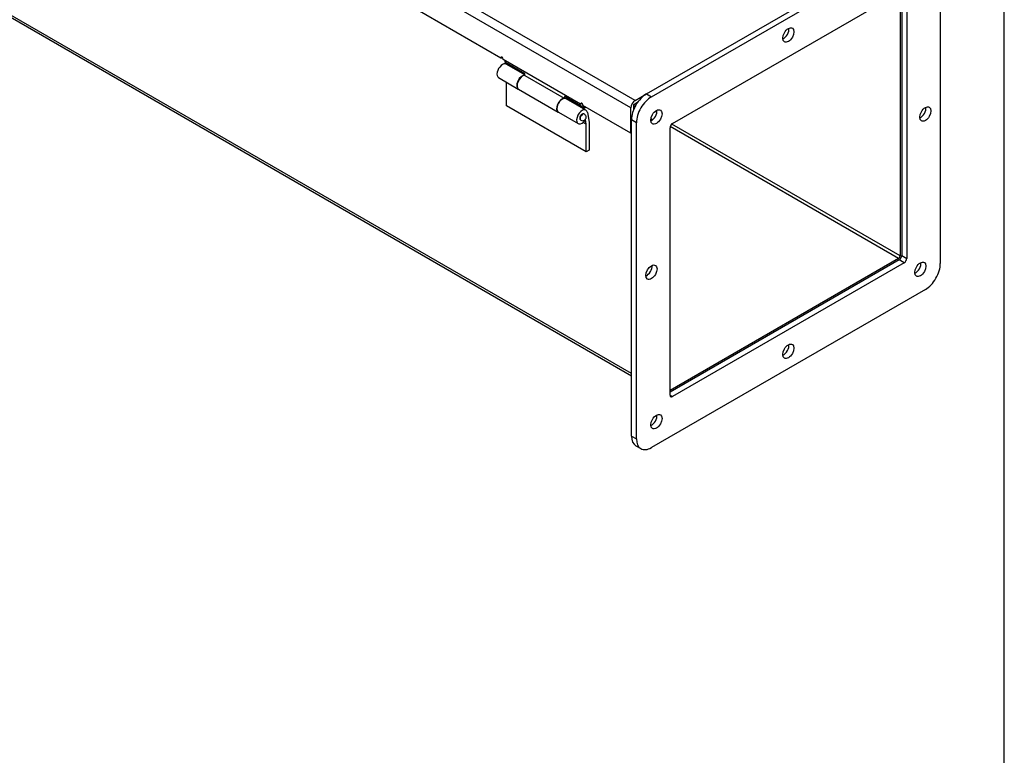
# Model space of a CAD drawing. Header units: inches. Extents: x 0.2 to 77.9, y -0.5 to 51.8.
# Tile 5 of 6: x 60.4 to 77.9, y 12.6 to 25.6. Entities that reach past the tile are written whole.
import ezdxf

# ---------------------------------------------------------------- set-up
doc = ezdxf.new("R2010")
doc.units = ezdxf.units.IN
doc.header["$MEASUREMENT"] = 0
for name, color, linetype in [('COM70666-2', 7, 'Continuous'), ('COM70693-8', 7, 'Continuous'), ('COM70694-8', 7, 'Continuous'), ('Default', 7, 'Continuous'), ('GSK11095', 7, 'Continuous'), ('HNG86641-1', 7, 'Continuous'), ('HNG86641-2', 7, 'Continuous'), ('HNG86641-3', 7, 'Continuous')]:
    doc.layers.add(name, color=color, linetype=linetype)

# ---------------------------------------------------------------- blocks, each defined once
blk = doc.blocks.new('SE6')
at = {"layer": 'COM70666-2', "color": 7, "linetype": 'Continuous'}
for p, q in [((71.5373115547, 24.3211665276), (76.3986706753, 27.1278735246)), ((71.6256999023, 24.2701354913), (76.487059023, 27.0768424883)), ((76.7522240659, 26.9237493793), (76.7522240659, 21.3103353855)), ((72.00152715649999, 23.7979963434), (76.1112317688, 26.1707354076)), ((76.067037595, 26.1452198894), (76.067037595, 21.4507727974)), ((76.1554259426, 26.1452198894), (76.1554259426, 21.3997417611)), ((71.5373115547, 24.3211665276), (71.6256999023, 24.2701354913)), ((71.2721465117, 18.248473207), (71.2721465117, 23.8618872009)), ((71.36053485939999, 23.8108561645), (71.2721465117, 23.8618872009)), ((71.36053485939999, 18.1974421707), (71.36053485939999, 23.8108561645)), ((71.95733298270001, 18.9759716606), (71.95733298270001, 23.7214497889)), ((76.02284342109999, 21.3742262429), (71.95733298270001, 19.0270026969)), ((76.1112317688, 21.3231952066), (72.00152715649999, 18.9504561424)), ((76.1112317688, 21.3231952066), (76.02284342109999, 21.3742262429)), ((76.067037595, 21.4507727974), (76.1554259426, 21.3997417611)), ((76.487059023, 20.8510560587), (71.6256999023, 18.0443490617)), ((71.95733298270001, 18.9759716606), (72.00152715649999, 18.9504561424)), ((71.2721465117, 18.248473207), (71.36053485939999, 18.1974421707)), ((71.3498115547, 18.0768067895), (71.4381999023, 18.0257757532))]:
    blk.add_line(p, q, dxfattribs=at)
for centre, major_axis in [((74.05637946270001, 25.3673027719), (-0.07025000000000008, -0.1216765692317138)), ((71.71408825, 23.9129182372), (-0.07025000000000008, -0.1216765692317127)), ((76.487059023, 23.9639492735), (-0.07025000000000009, -0.1216765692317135)), ((76.3986706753, 21.2082733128), (-0.07025000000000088, -0.1216765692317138)), ((71.6256999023, 21.1572422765), (-0.07024999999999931, -0.1216765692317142)), ((74.05637946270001, 19.7538887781), (-0.07025000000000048, -0.1216765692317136)), ((71.71408825, 18.5036283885), (-0.0702499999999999, -0.1216765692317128))]:
    blk.add_ellipse(centre, major_axis=major_axis, ratio=0.5773502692, dxfattribs=at)
for centre, major_axis, start_param, end_param in [((73.967991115, 25.4183338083), (-0.07025000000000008, -0.1216765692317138), 0.6803929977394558, 2.461199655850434), ((71.5373115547, 24.0149803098), (-0.1874999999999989, -0.3247595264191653), 3.926990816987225, 5.497787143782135), ((71.6256999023, 23.9639492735), (0.1875000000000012, 0.3247595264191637), 0.7853981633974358, 2.356194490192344), ((71.6256999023, 23.9639492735), (-0.07025000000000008, -0.121676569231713), 0.6803929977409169, 2.461199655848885), ((76.3986706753, 24.0149803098), (-0.07025000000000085, -0.1216765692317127), 0.6803929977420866, 2.461199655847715), ((72.00152715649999, 23.7469653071), (-0.0312499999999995, -0.05412658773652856), 3.926990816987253, 5.497787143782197), ((76.02284342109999, 21.4252572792), (-0.03125000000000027, -0.05412658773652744), 0.7853981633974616, 2.356194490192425), ((76.1112317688, 21.3742262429), (0.03125000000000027, 0.05412658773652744), 3.926990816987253, 5.497787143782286), ((76.31028232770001, 21.2593043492), (-0.07025000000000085, -0.1216765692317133), 0.6803929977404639, 2.461199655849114), ((71.5373115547, 21.2082733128), (-0.07025000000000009, -0.1216765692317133), 0.6803929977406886, 2.461199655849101), ((76.487059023, 21.1572422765), (-0.1875000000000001, -0.3247595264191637), 0.7853981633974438, 2.356194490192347), ((73.967991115, 19.8049198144), (-0.0702499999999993, -0.1216765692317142), 0.6803929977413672, 2.461199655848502), ((72.00152715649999, 19.0014871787), (0.03125000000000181, 0.05412658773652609), 2.35619449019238, 3.926990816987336), ((71.6256999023, 18.5546594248), (-0.07025000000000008, -0.1216765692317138), 0.6803929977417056, 2.461199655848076), ((71.5373115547, 18.4015663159), (0.1875000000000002, 0.3247595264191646), 2.356194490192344, 3.141592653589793), ((71.6256999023, 18.3505352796), (0.1875000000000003, 0.324759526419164), 2.356194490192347, 3.926990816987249)]:
    blk.add_ellipse(centre, major_axis=major_axis, ratio=0.5773502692, start_param=start_param, end_param=end_param, dxfattribs=at)
at = {"layer": 'COM70693-8', "color": 7, "linetype": 'Continuous'}
for p, q in [((71.2721465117, 19.3568673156), (55.0528847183, 28.7210624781)), ((55.0752522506, 28.6716225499), (71.2721465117, 19.3203412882)), ((76.0383997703, 26.1286858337), (76.0383997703, 21.4452614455)), ((71.7227876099, 23.9956690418), (71.6930145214, 24.0128585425)), ((71.646191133, 23.8635287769), (71.6168759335, 23.8804539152)), ((76.0383997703, 21.4452614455), (71.9854595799, 23.7852275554)), ((76.0129439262, 21.4011706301), (71.9601614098, 23.7410457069)), ((76.0129439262, 21.4011706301), (71.95733298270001, 19.0596625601))]:
    blk.add_line(p, q, dxfattribs=at)
blk.add_ellipse((76.0129439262, 21.430564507), major_axis=(0.01799999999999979, 0.03117691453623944), ratio=0.5773502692, start_param=3.926990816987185, end_param=5.497787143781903, dxfattribs=at)
at = {"layer": 'COM70694-8', "color": 7, "linetype": 'Continuous'}
for p, q in [((71.3379074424, 24.2060405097), (55.45063228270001, 33.3785630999)), ((71.26153991, 24.0737680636), (55.3742647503, 33.2462906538)), ((68.9535433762, 24.9588503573), (57.6822612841, 31.4663281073)), ((68.9535433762, 24.9588503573), (68.9747565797, 24.971097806)), ((70.3677569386, 24.1423537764), (68.99596978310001, 24.9343554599)), ((71.3379074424, 24.2060405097), (71.5373115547, 24.3211665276)), ((70.3677569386, 24.1423537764), (70.388970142, 24.1546012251)), ((71.26153991, 23.6263279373), (70.4101833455, 24.117858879)), ((71.3379074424, 24.1472527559), (71.3810809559, 24.1721789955)), ((71.26153991, 23.6263279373), (71.26153991, 24.0737680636)), ((71.3124515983, 24.0474348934), (71.3124515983, 24.1031619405)), ((71.2721465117, 23.6324516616), (71.26153991, 23.6263279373))]:
    blk.add_line(p, q, dxfattribs=at)
for centre, major_axis, start_param, end_param in [((68.9747565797, 24.9466029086), (0.01500000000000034, -0.02598076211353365), 0.7853981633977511, 3.926990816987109), ((70.388970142, 24.1301063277), (0.01499999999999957, -0.02598076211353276), 0.7853981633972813, 3.926990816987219), ((71.3379074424, 24.117858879), (-0.05400000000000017, -0.09353074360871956), 3.926990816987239, 5.497787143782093), ((71.3379074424, 24.117858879), (-0.01799999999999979, -0.03117691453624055), 3.926990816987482, 5.49778714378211)]:
    blk.add_ellipse(centre, major_axis=major_axis, ratio=0.5773502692, start_param=start_param, end_param=end_param, dxfattribs=at)
at = {"layer": 'GSK11095', "color": 7, "linetype": 'Continuous'}
for p, q in [((71.3124671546, 24.1325468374), (71.38105962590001, 24.1721487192)), ((71.3124671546, 24.0474726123), (71.3124671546, 24.1325468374))]:
    blk.add_line(p, q, dxfattribs=at)
at = {"layer": 'HNG86641-1', "color": 7, "linetype": 'Continuous'}
for p, q in [((69.0256682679, 24.9172090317), (69.0256682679, 24.8861821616)), ((69.3820500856, 24.6804250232), (69.0256682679, 24.8861821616)), ((69.378258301, 24.6497124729), (70.0797082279, 24.2447301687)), ((69.3820500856, 24.647523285), (69.3820500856, 24.6804250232)), ((69.2691059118, 24.4051915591), (69.9705558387, 24.000209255)), ((70.07842667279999, 24.2407511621), (70.0797082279, 24.2447301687)), ((70.4398818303, 24.0696855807), (70.0835000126, 24.2754427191)), ((70.0835000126, 24.2754427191), (70.0835000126, 24.2413440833)), ((70.13653302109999, 24.2219249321), (70.13653302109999, 24.2448240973)), ((70.4398818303, 24.1007124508), (70.4398818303, 24.0696855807)), ((70.466751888, 24.0851990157), (70.4398818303, 24.0696855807))]:
    blk.add_line(p, q, dxfattribs=at)
for centre, major_axis, start_param, end_param in [((69.3378559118, 24.5242700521), (0.06874999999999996, 0.1190784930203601), 0.3568549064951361, 3.14159265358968), ((70.0393058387, 24.119287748), (0.06874999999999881, 0.1190784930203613), 0.3568549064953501, 3.182744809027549)]:
    blk.add_ellipse(centre, major_axis=major_axis, ratio=0.5773502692, start_param=start_param, end_param=end_param, dxfattribs=at)
at = {"layer": 'HNG86641-2', "color": 7, "linetype": 'Continuous'}
for p, q in [((69.3820500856, 24.657525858), (69.0502240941, 24.8491056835)), ((68.9127240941, 24.6109486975), (69.2634490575, 24.4084575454)), ((69.0535989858, 24.1078567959), (69.0535989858, 24.5296145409)), ((70.4644376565, 24.0326091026), (70.113712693, 24.2351002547)), ((70.4678125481, 23.2913602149), (69.0535989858, 24.1078567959)), ((69.97621269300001, 23.9969432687), (70.3269376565, 23.7944521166)), ((70.4912727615, 23.9892629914), (70.5208455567, 23.8228994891)), ((70.4678125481, 23.7866296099), (70.416765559, 23.8161016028)), ((70.4480593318, 23.8635817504), (70.4543381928, 23.8578511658)), ((70.4678125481, 23.7866296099), (70.453143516, 23.8691511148)), ((70.4678125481, 23.2913602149), (70.4678125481, 23.7866296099)), ((70.5208455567, 23.8228994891), (70.5208455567, 23.3219788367)), ((70.5208455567, 23.3219788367), (70.4678125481, 23.2913602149))]:
    blk.add_line(p, q, dxfattribs=at)
for centre, major_axis, start_param, end_param in [((68.9814740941, 24.7300271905), (0.06875000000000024, 0.1190784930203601), 6.71e-14, 3.141592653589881), ((69.3321990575, 24.5275360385), (0.06874999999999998, 0.1190784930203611), 0.2470397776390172, 3.182745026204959), ((70.044962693, 24.1160217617), (0.06875000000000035, 0.119078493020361), -1.139e-13, 3.141592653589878), ((70.3956876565, 23.9135306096), (0.06875000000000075, 0.1190784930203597), -0.6013501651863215, 4.57453793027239), ((70.3956876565, 23.9135306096), (0.03125000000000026, 0.05412658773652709), -5.3e-15, 3.141592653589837)]:
    blk.add_ellipse(centre, major_axis=major_axis, ratio=0.5773502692, start_param=start_param, end_param=end_param, dxfattribs=at)
at = {"layer": 'HNG86641-3', "color": 7, "linetype": 'Continuous'}
for p, q in [((70.4357764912, 23.9625540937), (70.4269376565, 23.9676571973)), ((70.3644376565, 23.8594040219), (70.3732764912, 23.8543009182))]:
    blk.add_line(p, q, dxfattribs=at)
blk.add_arc((70.4045264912, 23.908427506), 0.0625000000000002, 240, 59.99999999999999, dxfattribs=at)
blk.add_ellipse((70.4045264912, 23.908427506), major_axis=(-0.03124999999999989, -0.05412658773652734), ratio=0.5773502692, start_param=3.141592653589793, end_param=6.283185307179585, dxfattribs=at)
blk = doc.blocks.new('BORDER')
at = {"layer": 'Default', "color": 7, "linetype": 'Continuous'}
blk.add_line((0, 0), (0, 27.86), dxfattribs=at)

msp = doc.modelspace()

# ---------------------------------------------------------------- block references
at = {"layer": 'Default', "color": 7, "xscale": 1.855, "yscale": 1.855, "zscale": 1.855}
msp.add_blockref('BORDER', (77.8878640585, 0.0723713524), dxfattribs=at)
at = {"layer": 'Default'}
msp.add_blockref('SE6', (0, 0), dxfattribs=at)

doc.saveas('drawing.dxf')
